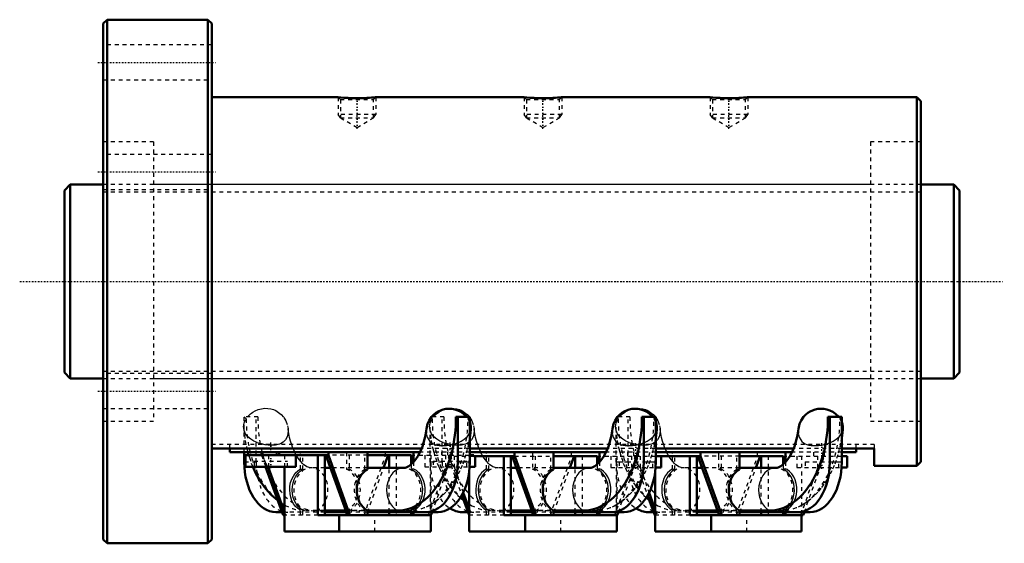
# Model space of a CAD drawing. Header units: millimetres. Extents: x -22 to 233, y -68 to 68.
import ezdxf

# ---------------------------------------------------------------- set-up
doc = ezdxf.new("R2010")
doc.units = ezdxf.units.MM
doc.linetypes.add('Center', pattern=[1.5, 0.45, -0.5, 0.05, -0.5])
doc.linetypes.add('Dashed', pattern=[2, 1, -1])
for name, color, linetype, lineweight in [('2d ConnectionPoints', 7, 'Continuous', 50), ('AM_0', 7, 'Continuous', 50), ('AM_4', 3, 'Continuous', 25), ('AM_5', 3, 'Continuous', 25), ('AM_7', 7, 'Center', 25), ('AM_9', 6, 'Dashed', 25)]:
    doc.layers.add(name, color=color, linetype=linetype, lineweight=lineweight)

# ---------------------------------------------------------------- blocks, each defined once
blk = doc.blocks.new('1_RR0100HBN5016_7_5N_0_in_HBN501675RRG2231LC00G200_4')
at = {"layer": 'AM_0'}
for p, q in [((1, 67.5), (0, 66.5)), ((0, 66.5), (0, -66.5)), ((1, 67.5), (1, -67.5)), ((27, 67.5), (1, 67.5)), ((28, 66.5), (27, 67.5)), ((27, 67.5), (27, -67.5)), ((28, 66.5), (28, -66.5)), ((60.64, 47.5), (28, 47.5)), ((62.14, 47.38), (60.64, 47.5)), ((108.64, 47.5), (70.35, 47.5)), ((110.14, 47.38), (108.64, 47.5)), ((156.64, 47.5), (118.35, 47.5)), ((158.14, 47.38), (156.64, 47.5)), ((210, 47.5), (166.35, 47.5)), ((210, 47.5), (210, -47.5)), ((211, 46.5), (210, 47.5)), ((211, 46.5), (211, -46.5)), ((94.6, -34.91), (91.03, -34.91)), ((91.51, -34.91), (91.51, -46.57)), ((94.6, -34.91), (94.6, -46.57)), ((142.6, -34.91), (139.03, -34.91)), ((139.51, -34.91), (139.51, -46.57)), ((142.6, -34.91), (142.6, -46.57)), ((190.6, -34.91), (187.03, -34.91)), ((187.51, -34.91), (187.51, -46.57)), ((190.6, -34.91), (190.6, -46.57)), ((82.15, -43.07), (28, -43.07)), ((32.69, -44), (32.69, -43.07)), ((130.15, -43.07), (94.6, -43.07)), ((178.15, -43.07), (142.6, -43.07)), ((199, -43.07), (190.6, -43.07)), ((194.31, -44), (194.31, -43.07)), ((199, -47.5), (199, -43.07)), ((81.74, -44), (32.69, -44)), ((36.4, -46.57), (36.4, -44)), ((36.75, -44.8), (36.75, -47.8)), ((58.12, -44.8), (36.75, -44.8)), ((37.31, -44), (37.54, -44.8)), ((40.84, -44), (40.84, -44.8)), ((41.08, -44), (41.08, -44.8)), ((45.42, -44.8), (45.42, -44)), ((49.75, -47.8), (49.75, -44.8)), ((55.42, -60.26), (55.42, -44.8)), ((57.17, -44.8), (57.17, -60.26)), ((57.48, -44.8), (63.05, -60.26)), ((58.12, -44), (58.12, -44.8)), ((58.12, -44.8), (63.68, -60.26)), ((68.19, -48.45), (68.19, -44)), ((79.45, -44.8), (68.19, -44.8)), ((72.35, -48.05), (73.52, -44.8)), ((73.83, -48.05), (73.83, -44.8)), ((79.45, -44.8), (79.45, -47.17)), ((80.08, -44), (80.08, -46.55)), ((129.74, -44), (94.6, -44)), ((94.6, -44.8), (95.68, -44.8)), ((95.68, -45), (95.68, -44.8)), ((106.19, -45), (95.68, -45)), ((96, -47.8), (96, -45)), ((103.42, -60.26), (103.42, -45)), ((105.17, -45), (105.17, -60.26)), ((105.55, -45), (111.05, -60.26)), ((106.12, -44), (106.12, -45)), ((106.19, -45), (111.68, -60.26)), ((116.19, -48.45), (116.19, -44)), ((127.45, -45), (116.19, -45)), ((120.43, -48.05), (121.53, -45)), ((121.83, -48.05), (121.83, -45)), ((127.45, -45), (127.45, -47.17)), ((128.08, -44), (128.08, -46.55)), ((177.74, -44), (142.6, -44)), ((142.6, -45), (154.12, -45)), ((144, -48), (144, -45)), ((151.42, -60.26), (151.42, -45)), ((153.17, -45), (153.17, -60.26)), ((153.48, -45), (158.98, -60.26)), ((154.12, -44), (154.12, -45)), ((154.12, -45), (159.61, -60.26)), ((164.19, -48.45), (164.19, -44)), ((175.45, -45), (164.19, -45)), ((168.43, -48.05), (169.53, -45)), ((169.83, -48.05), (169.83, -45)), ((175.45, -45), (175.45, -47.17)), ((176.08, -44), (176.08, -46.55)), ((194.31, -44), (190.6, -44)), ((190.6, -45), (192, -45)), ((192, -48), (192, -45)), ((36.75, -47.8), (49.75, -47.8)), ((41.92, -47.8), (46.41, -60.26)), ((42.56, -47.8), (46.75, -59.44)), ((46.75, -47.8), (46.75, -64.5)), ((58.65, -48.05), (57.17, -48.05)), ((77.55, -48.05), (68.19, -48.05)), ((94.57, -47.8), (96, -47.8)), ((106.65, -48.05), (105.17, -48.05)), ((125.55, -48.05), (116.19, -48.05)), ((142.55, -48), (144, -48)), ((154.58, -48.05), (153.17, -48.05)), ((173.55, -48.05), (164.19, -48.05)), ((190.55, -48), (192, -48)), ((199, -47.5), (210, -47.5)), ((210, -47.5), (211, -46.5)), ((94.44, -64.5), (94.44, -49.12)), ((142.44, -64.5), (142.44, -49.12)), ((92.55, -55.1), (94.41, -60.26)), ((92.93, -54.38), (94.44, -58.59)), ((140.51, -55.18), (142.34, -60.26)), ((140.88, -54.46), (142.44, -58.79)), ((46.12, -59.45), (44.58, -59.45)), ((46.41, -60.26), (46.75, -60.26)), ((55.42, -60.26), (84.59, -60.26)), ((62.61, -59.05), (57.17, -59.05)), ((62.76, -59.45), (57.17, -59.45)), ((60.91, -64.5), (60.91, -60.26)), ((62.81, -59.58), (62.81, -60.26)), ((68.19, -60.26), (68.19, -59.05)), ((75.92, -59.05), (68.19, -59.05)), ((68.19, -59.58), (68.24, -59.45)), ((86.42, -59.45), (68.19, -59.45)), ((73.83, -60.26), (73.83, -59.45)), ((79.45, -59.45), (79.45, -60.26)), ((80.08, -59.45), (80.08, -60.26)), ((84.56, -64.5), (84.56, -60.26)), ((84.59, -60.26), (84.88, -59.45)), ((94.12, -59.45), (92.58, -59.45)), ((94.41, -60.26), (94.44, -60.26)), ((103.42, -60.26), (132.66, -60.26)), ((110.61, -59.05), (105.17, -59.05)), ((110.76, -59.45), (105.17, -59.45)), ((108.91, -64.5), (108.91, -60.26)), ((110.82, -59.62), (110.82, -60.26)), ((116.19, -60.26), (116.19, -59.05)), ((123.92, -59.05), (116.19, -59.05)), ((116.19, -59.82), (116.33, -59.45)), ((134.42, -59.45), (116.19, -59.45)), ((121.83, -60.26), (121.83, -59.45)), ((127.45, -59.45), (127.45, -60.26)), ((128.08, -59.45), (128.08, -60.26)), ((132.56, -64.5), (132.56, -60.26)), ((132.66, -60.26), (132.95, -59.45)), ((142.05, -59.45), (140.58, -59.45)), ((142.34, -60.26), (142.44, -60.26)), ((151.42, -60.26), (180.66, -60.26)), ((158.54, -59.05), (153.17, -59.05)), ((158.68, -59.45), (153.17, -59.45)), ((156.91, -64.5), (156.91, -60.26)), ((158.82, -59.82), (158.82, -60.26)), ((164.19, -60.26), (164.19, -59.05)), ((171.92, -59.05), (164.19, -59.05)), ((164.19, -59.82), (164.33, -59.45)), ((182.42, -59.45), (164.19, -59.45)), ((169.83, -60.26), (169.83, -59.45)), ((175.45, -59.45), (175.45, -60.26)), ((176.08, -59.45), (176.08, -60.26)), ((180.25, -60.26), (180.25, -64.5)), ((180.66, -60.26), (180.95, -59.45)), ((46.75, -64.5), (84.56, -64.5)), ((94.44, -64.5), (132.56, -64.5)), ((142.44, -64.5), (180.25, -64.5)), ((0, -66.5), (1, -67.5)), ((1, -67.5), (27, -67.5)), ((27, -67.5), (28, -66.5))]:
    blk.add_line(p, q, dxfattribs=at)
for points in [[(70.36, 47.5), (70.36, 47.5), (70.25, 47.49), (70.03, 47.47), (69.69, 47.44), (69.24, 47.41), (68.7, 47.37), (68.06, 47.34), (67.34, 47.31), (66.55, 47.28), (65.73, 47.27), (64.88, 47.28), (64.05, 47.29), (63.25, 47.32), (62.14, 47.38)], [(118.36, 47.5), (118.36, 47.5), (118.25, 47.49), (118.03, 47.47), (117.69, 47.44), (117.24, 47.41), (116.7, 47.37), (116.06, 47.34), (115.34, 47.31), (114.55, 47.28), (113.73, 47.27), (112.88, 47.28), (112.05, 47.29), (111.25, 47.32), (110.14, 47.38)], [(166.36, 47.5), (166.36, 47.5), (166.25, 47.49), (166.03, 47.47), (165.69, 47.44), (165.24, 47.41), (164.7, 47.37), (164.06, 47.34), (163.34, 47.31), (162.55, 47.28), (161.73, 47.27), (160.88, 47.28), (160.05, 47.29), (159.25, 47.32), (158.14, 47.38)], [(93.81, -34.91), (92.97, -34.1), (92.28, -33.64), (91.5, -33.25), (90.77, -33.01), (90.01, -32.86), (89.21, -32.81), (88.41, -32.86), (87.72, -33), (87.06, -33.22), (86.43, -33.52), (85.87, -33.87), (85.25, -34.38), (84.73, -34.93), (84.14, -35.81), (83.73, -36.7), (83.42, -38)], [(141.81, -34.91), (140.97, -34.1), (140.28, -33.64), (139.5, -33.25), (138.77, -33.01), (138.01, -32.86), (137.21, -32.81), (136.41, -32.86), (135.72, -33), (135.06, -33.22), (134.43, -33.52), (133.87, -33.87), (133.25, -34.38), (132.73, -34.93), (132.14, -35.81), (131.73, -36.7), (131.42, -38)], [(189.81, -34.91), (188.97, -34.1), (188.28, -33.64), (187.5, -33.25), (186.77, -33.01), (186.01, -32.86), (185.21, -32.81), (184.41, -32.86), (183.72, -33), (183.06, -33.22), (182.43, -33.52), (181.87, -33.87), (181.25, -34.38), (180.73, -34.93), (180.14, -35.81), (179.73, -36.7), (179.42, -38)], [(83.42, -37.99), (83.36, -38.51), (83.18, -39.58), (82.95, -40.61), (82.68, -41.59), (82.37, -42.52), (82.02, -43.39), (81.65, -44.19), (81.25, -44.92), (80.84, -45.57), (80.42, -46.14), (80.01, -46.63), (79.6, -47.04), (79.21, -47.37), (78.84, -47.62), (78.5, -47.81), (78.18, -47.94), (77.89, -48.02), (77.55, -48.05)], [(94.61, -40.33), (94.7, -39.7), (94.86, -38.18), (94.89, -37.88)], [(94.89, -37.88), (94.89, -37.4), (94.69, -36.43), (94.62, -36.25)], [(131.42, -37.99), (131.36, -38.51), (131.18, -39.58), (130.95, -40.61), (130.68, -41.59), (130.37, -42.52), (130.02, -43.39), (129.65, -44.19), (129.25, -44.92), (128.84, -45.57), (128.42, -46.14), (128.01, -46.63), (127.6, -47.04), (127.21, -47.37), (126.84, -47.62), (126.5, -47.81), (126.18, -47.94), (125.89, -48.02), (125.55, -48.05)], [(142.61, -40.33), (142.7, -39.7), (142.86, -38.18), (142.89, -37.88)], [(142.89, -37.88), (142.89, -37.4), (142.69, -36.43), (142.62, -36.25)], [(179.42, -37.99), (179.36, -38.51), (179.18, -39.58), (178.95, -40.61), (178.68, -41.59), (178.37, -42.52), (178.02, -43.39), (177.65, -44.19), (177.25, -44.92), (176.84, -45.57), (176.42, -46.14), (176.01, -46.63), (175.6, -47.04), (175.21, -47.37), (174.84, -47.62), (174.5, -47.81), (174.18, -47.94), (173.89, -48.02), (173.55, -48.05)], [(190.61, -40.33), (190.7, -39.7), (190.86, -38.18), (190.89, -37.88)], [(190.89, -37.88), (190.89, -37.4), (190.69, -36.43), (190.62, -36.25)], [(38.62, -47.8), (38.78, -48.17), (39.41, -49.48), (40.1, -50.74), (40.85, -51.93), (41.67, -53.06), (42.54, -54.11), (43.47, -55.08), (44.44, -55.96), (45.01, -56.42)], [(92.14, -55.7), (92.44, -55.96), (93.01, -56.42)], [(140.14, -55.7), (140.44, -55.96), (140.91, -56.34)]]:
    blk.add_lwpolyline(points, dxfattribs=at)
for centre, major_axis, ratio, start_param, end_param in [((75.92, -35.27), (0, 23.78), 0.63527, 3.141593, 4.727684), ((123.92, -35.27), (0, 23.78), 0.63527, 3.141593, 4.727684), ((171.92, -35.27), (0, 23.78), 0.63527, 3.141593, 4.727684), ((44.58, -46.57), (0, -12.88), 0.63527, 4.712389, 6.283185), ((83.33, -46.57), (0, -12.88), 0.63527, 6.283185, 7.853982), ((86.42, -46.57), (0, -12.88), 0.63527, 6.283185, 7.853982), ((131.33, -46.57), (0, -12.88), 0.63527, 0, 1.570796), ((134.42, -46.57), (0, -12.88), 0.63527, 0, 1.570796), ((179.33, -46.57), (0, -12.88), 0.63527, 6.283185, 7.853982), ((182.42, -46.57), (0, -12.88), 0.63527, 0, 1.570796), ((69.82, -53.75), (0, -5.7), 0.77229, 3.518903, 5.905875), ((117.82, -53.75), (0, 5.7), 0.77229, 0.37731, 2.764283), ((165.82, -53.75), (0, 5.7), 0.77229, 0.37731, 2.764283), ((92.58, -46.57), (0, -12.88), 0.63527, 5.897203, 6.283185), ((140.58, -46.57), (0, -12.88), 0.63527, 5.897203, 6.283185)]:
    blk.add_ellipse(centre, major_axis=major_axis, ratio=ratio, start_param=start_param, end_param=end_param, dxfattribs=at)
at = {"layer": 'AM_4'}
for p, q in [((94.6, -46.57), (91.51, -46.57)), ((142.6, -46.57), (139.51, -46.57)), ((190.6, -46.57), (187.51, -46.57))]:
    blk.add_line(p, q, dxfattribs=at)
for centre in [(77.55, -53.75), (125.55, -53.75), (173.55, -53.75)]:
    blk.add_ellipse(centre, major_axis=(0, -5.7), ratio=0.77229, start_param=3.146154, end_param=5.905875, dxfattribs=at)
at = {"layer": 'AM_5', "linetype": 'Dashed'}
for p, q in [((60.64, 47.5), (60.64, 43.1)), ((70.36, 47.5), (70.36, 43.1)), ((108.64, 47.5), (108.64, 43.1)), ((118.36, 47.5), (118.36, 43.1)), ((156.64, 47.5), (156.64, 43.1)), ((166.36, 47.5), (166.36, 43.1)), ((70.36, 43.1), (60.64, 43.1)), ((61.22, 42.22), (60.64, 43.1)), ((69.78, 42.22), (70.36, 43.1)), ((118.36, 43.1), (108.64, 43.1)), ((109.22, 42.22), (108.64, 43.1)), ((117.78, 42.22), (118.36, 43.1)), ((166.36, 43.1), (156.64, 43.1)), ((157.22, 42.22), (156.64, 43.1)), ((165.78, 42.22), (166.36, 43.1))]:
    blk.add_line(p, q, dxfattribs=at)
at = {"layer": 'AM_7'}
for p, q in [((-1.4, 56.5), (29.4, 56.5)), ((65.5, 39.36), (65.5, 47.89)), ((113.5, 39.36), (113.5, 47.89)), ((161.5, 39.36), (161.5, 47.89)), ((-1.4, 28.25), (29.4, 28.25)), ((-1.4, -28.25), (29.4, -28.25)), ((43.25, -48.1), (43.25, -41.5)), ((89.5, -48.1), (89.5, -41.5)), ((137.5, -48.3), (137.5, -41.7)), ((185.5, -48.3), (185.5, -41.7))]:
    blk.add_line(p, q, dxfattribs=at)
at = {"layer": 'AM_9'}
for p, q in [((28, 61), (0, 61)), ((0, 52), (28, 52)), ((60.64, 47.5), (61.22, 46.92)), ((61.22, 46.92), (61.22, 42.22)), ((61.22, 46.92), (69.78, 46.92)), ((62.11, 47.38), (62.17, 47.38)), ((69.78, 46.92), (70.36, 47.5)), ((69.78, 42.22), (69.78, 46.92)), ((108.64, 47.5), (109.22, 46.92)), ((109.22, 46.92), (109.22, 42.22)), ((109.22, 46.92), (117.78, 46.92)), ((110.11, 47.38), (110.17, 47.38)), ((117.78, 46.92), (118.36, 47.5)), ((117.78, 42.22), (117.78, 46.92)), ((156.64, 47.5), (157.22, 46.92)), ((157.22, 46.92), (157.22, 42.22)), ((157.22, 46.92), (165.78, 46.92)), ((158.11, 47.38), (158.17, 47.38)), ((165.78, 46.92), (166.36, 47.5)), ((165.78, 42.22), (165.78, 46.92)), ((61.22, 42.22), (69.78, 42.22)), ((61.22, 42.22), (65.5, 39.75)), ((65.5, 39.75), (69.78, 42.22)), ((109.22, 42.22), (113.5, 39.75)), ((109.22, 42.22), (117.78, 42.22)), ((113.5, 39.75), (117.78, 42.22)), ((157.22, 42.22), (165.78, 42.22)), ((157.22, 42.22), (161.5, 39.75)), ((161.5, 39.75), (165.78, 42.22)), ((13, 36), (0, 36)), ((13, 36), (13, -36)), ((198, 36), (198, -36)), ((211, 36), (198, 36)), ((28, 32.75), (0, 32.75)), ((0, 23.75), (28, 23.75)), ((198, 25), (13, 25)), ((28, -23.75), (0, -23.75)), ((13, -25), (198, -25)), ((0, -32.75), (28, -32.75)), ((36.4, -44), (36.4, -34.91)), ((39.93, -34.91), (36.4, -34.91)), ((36.41, -34.91), (36.88, -35.43)), ((39.49, -46.57), (39.49, -34.91)), ((84.4, -46.57), (84.4, -34.91)), ((87.93, -34.91), (84.4, -34.91)), ((84.41, -34.91), (84.88, -35.43)), ((87.49, -46.57), (87.49, -34.91)), ((94.16, -35.38), (94.59, -34.91)), ((132.4, -46.57), (132.4, -34.91)), ((135.93, -34.91), (132.4, -34.91)), ((132.41, -34.91), (132.88, -35.43)), ((135.49, -46.57), (135.49, -34.91)), ((142.16, -35.38), (142.59, -34.91)), ((190.16, -35.38), (190.59, -34.91)), ((0, -36), (13, -36)), ((198, -36), (211, -36)), ((199, -42), (28, -42)), ((32.69, -43.07), (32.69, -42)), ((94.6, -43.07), (82.15, -43.07)), ((142.6, -43.07), (130.15, -43.07)), ((190.6, -43.07), (178.15, -43.07)), ((194.31, -43.07), (194.31, -42)), ((199, -42), (199, -43.07)), ((40.84, -44.8), (41.92, -47.8)), ((42.64, -44.8), (42.64, -47.8)), ((44.66, -44), (44.66, -44.8)), ((45.14, -44.8), (45.14, -44)), ((46.75, -44.8), (46.75, -47.8)), ((49.83, -44.81), (49.8, -44.75)), ((50.92, -48.34), (50.92, -44)), ((51.55, -48.43), (51.55, -44.8)), ((68.19, -44.8), (58.12, -44.8)), ((62.81, -44), (62.81, -48.38)), ((63.44, -44.8), (63.44, -48.38)), ((67.32, -60.26), (72.88, -44.8)), ((67.56, -48.45), (67.56, -44.8)), ((72.88, -44.8), (72.88, -44)), ((75.58, -44.8), (75.58, -60.26)), ((79.45, -44.8), (94.6, -44.8)), ((94.6, -44), (81.74, -44)), ((83, -44.8), (83, -47.8)), ((84.5, -58.74), (84.5, -44.8)), ((84.56, -44.8), (84.56, -60.26)), ((84.88, -59.45), (89.92, -45.48)), ((87.33, -44), (87.33, -44.8)), ((88.43, -47.8), (88.43, -44.8)), ((88.84, -44), (88.84, -44.8)), ((89.08, -44.8), (89.08, -45.48)), ((89.08, -45.48), (92.55, -55.1)), ((89.92, -45.48), (89.92, -44.8)), ((90.16, -44.8), (90.16, -44)), ((90.57, -45), (95.68, -45)), ((90.57, -45), (90.57, -47.8)), ((91.67, -44.8), (91.67, -44)), ((94.44, -49.12), (94.44, -45)), ((94.5, -45), (94.5, -58.74)), ((98.92, -48.34), (98.92, -44)), ((99.55, -48.43), (99.55, -45)), ((106.19, -45), (116.19, -45)), ((110.81, -44), (110.81, -45)), ((110.82, -45), (110.82, -48.38)), ((111.45, -45), (111.45, -48.38)), ((115.4, -60.26), (120.9, -45)), ((115.56, -48.45), (115.56, -45)), ((120.88, -45), (120.88, -44)), ((123.58, -45), (123.58, -60.26)), ((127.45, -45), (142.6, -45)), ((142.6, -44), (129.74, -44)), ((131, -45), (131, -48)), ((132.5, -58.94), (132.5, -45)), ((132.56, -45), (132.56, -60.26)), ((132.95, -59.45), (137.92, -45.68)), ((135.33, -44), (135.33, -45)), ((136.43, -48), (136.43, -45)), ((136.84, -44), (136.84, -45)), ((137.08, -45), (137.08, -45.68)), ((137.08, -45.68), (140.51, -55.18)), ((137.92, -45.68), (137.92, -45)), ((138.16, -45), (138.16, -44)), ((138.57, -45), (138.57, -48)), ((139.67, -45), (139.67, -44)), ((142.44, -49.12), (142.44, -45)), ((142.5, -45), (142.5, -58.94)), ((146.92, -48.34), (146.92, -44)), ((147.55, -48.43), (147.55, -45)), ((164.19, -45), (154.12, -45)), ((158.81, -44), (158.81, -45)), ((158.82, -45), (158.82, -48.38)), ((159.45, -45), (159.45, -48.38)), ((163.4, -60.26), (168.9, -45)), ((163.56, -48.45), (163.56, -45)), ((168.88, -45), (168.88, -44)), ((171.58, -45), (171.58, -60.26)), ((175.45, -45), (190.6, -45)), ((190.6, -44), (177.74, -44)), ((179, -45), (179, -48)), ((180.25, -45), (180.25, -60.26)), ((180.95, -59.45), (185.92, -45.68)), ((183.33, -44), (183.33, -45)), ((184.43, -48), (184.43, -45)), ((185.92, -45.68), (185.92, -45)), ((186.16, -45), (186.16, -44)), ((187.67, -45), (187.67, -44)), ((39.49, -46.57), (36.4, -46.57)), ((38.92, -46.3), (47.58, -46.3)), ((38.92, -46.3), (38.92, -47.8)), ((47.58, -47.8), (47.58, -46.3)), ((57.17, -48.05), (53.61, -48.05)), ((68.19, -48.05), (58.65, -48.05)), ((68.24, -59.45), (72.35, -48.05)), ((73.83, -59.45), (73.83, -48.05)), ((79.45, -47.17), (79.45, -48.36)), ((80.08, -46.55), (80.08, -48.27)), ((83, -47.8), (94.57, -47.8)), ((87.49, -46.57), (84.4, -46.57)), ((84.56, -58.59), (88.44, -47.8)), ((85.17, -46.3), (93.83, -46.3)), ((85.17, -46.3), (85.17, -47.8)), ((90.56, -47.8), (92.93, -54.38)), ((93.83, -47.8), (93.83, -46.3)), ((105.17, -48.05), (101.61, -48.05)), ((116.19, -48.05), (106.65, -48.05)), ((116.33, -59.45), (120.43, -48.05)), ((121.83, -59.45), (121.83, -48.05)), ((127.45, -47.17), (127.45, -48.36)), ((128.08, -46.55), (128.08, -48.27)), ((131, -48), (142.55, -48)), ((135.49, -46.57), (132.4, -46.57)), ((132.56, -58.79), (136.44, -48)), ((133.17, -46.5), (141.83, -46.5)), ((133.17, -46.5), (133.17, -48)), ((138.56, -48), (140.88, -54.46)), ((141.83, -48), (141.83, -46.5)), ((153.17, -48.05), (149.61, -48.05)), ((164.19, -48.05), (154.58, -48.05)), ((164.33, -59.45), (168.43, -48.05)), ((169.83, -59.45), (169.83, -48.05)), ((175.45, -47.17), (175.45, -48.36)), ((176.08, -46.55), (176.08, -48.27)), ((179, -48), (190.55, -48)), ((180.03, -60.26), (184.44, -48)), ((181.17, -46.5), (189.83, -46.5)), ((181.17, -46.5), (181.17, -48)), ((189.83, -48), (189.83, -46.5)), ((62.81, -48.38), (63.44, -48.38)), ((67.56, -48.45), (68.19, -48.45)), ((111.45, -48.38), (110.82, -48.38)), ((115.56, -48.45), (116.19, -48.45)), ((159.45, -48.38), (158.82, -48.38)), ((164.19, -48.45), (163.56, -48.45)), ((46.75, -57.57), (47.03, -57.73)), ((57.17, -59.45), (46.12, -59.45)), ((46.75, -59.44), (47.04, -60.26)), ((55.42, -60.26), (46.75, -60.26)), ((50.92, -60.26), (50.92, -58.99)), ((51.55, -60.26), (51.55, -59.04)), ((57.17, -59.05), (51.99, -59.05)), ((62.81, -59.12), (55.08, -59.12)), ((67.56, -59.05), (62.61, -59.05)), ((68.19, -59.45), (62.76, -59.45)), ((62.81, -59.12), (62.81, -59.58)), ((63.44, -59.12), (63.44, -60.26)), ((79.01, -59.12), (63.44, -59.12)), ((67.56, -59.05), (67.56, -60.26)), ((67.95, -60.26), (68.19, -59.58)), ((70.09, -64.5), (70.09, -60.26)), ((79.45, -59.11), (79.45, -59.45)), ((80.08, -59.06), (80.08, -59.45)), ((83.96, -60.26), (84.5, -58.74)), ((84.56, -58.74), (84.5, -58.74)), ((105.17, -59.45), (94.12, -59.45)), ((94.5, -58.74), (94.44, -58.74)), ((103.42, -60.26), (94.44, -60.26)), ((94.5, -58.74), (95.04, -60.26)), ((98.92, -60.26), (98.92, -58.99)), ((99.55, -60.26), (99.55, -59.04)), ((105.17, -59.05), (99.99, -59.05)), ((110.82, -59.12), (103.08, -59.12)), ((115.56, -59.05), (110.61, -59.05)), ((116.19, -59.45), (110.76, -59.45)), ((110.82, -59.12), (110.82, -59.62)), ((111.45, -59.12), (111.45, -60.26)), ((127.01, -59.12), (111.45, -59.12)), ((115.56, -60.26), (115.56, -59.05)), ((116.04, -60.26), (116.19, -59.82)), ((118.09, -64.5), (118.09, -60.26)), ((127.45, -59.11), (127.45, -59.45)), ((128.08, -59.06), (128.08, -59.45)), ((132.03, -60.26), (132.5, -58.94)), ((132.56, -58.94), (132.5, -58.94)), ((153.17, -59.45), (142.05, -59.45)), ((142.5, -58.94), (142.44, -58.94)), ((151.42, -60.26), (142.44, -60.26)), ((142.5, -58.94), (142.97, -60.26)), ((146.92, -60.26), (146.92, -58.99)), ((147.55, -60.26), (147.55, -59.04)), ((153.17, -59.05), (147.99, -59.05)), ((158.82, -59.12), (151.08, -59.12)), ((163.56, -59.05), (158.54, -59.05)), ((164.19, -59.45), (158.68, -59.45)), ((158.82, -59.12), (158.82, -59.82)), ((159.45, -59.12), (159.45, -60.26)), ((175.01, -59.12), (159.45, -59.12)), ((163.56, -60.26), (163.56, -59.05)), ((164.04, -60.26), (164.19, -59.82)), ((166.09, -64.5), (166.09, -60.26)), ((175.45, -59.11), (175.45, -59.45)), ((176.08, -59.06), (176.08, -59.45))]:
    blk.add_line(p, q, dxfattribs=at)
for points in [[(37.25, -34.91), (38.05, -34.09), (38.58, -33.7), (39.26, -33.31), (40.01, -33), (40.84, -32.79), (41.7, -32.69), (42.48, -32.71), (43.24, -32.83), (43.91, -33.02), (44.53, -33.29), (45.27, -33.74), (45.9, -34.25), (46.61, -35.06), (47.13, -35.91), (47.6, -37.2), (47.72, -37.88)], [(85.25, -34.91), (86.05, -34.09), (86.58, -33.7), (87.26, -33.31), (88.01, -33), (88.6, -32.83)], [(88.6, -32.83), (88.84, -32.79), (89.7, -32.69), (90.48, -32.71), (91.24, -32.83), (91.91, -33.02), (92.53, -33.29), (93.27, -33.74), (93.9, -34.25), (94.61, -35.06), (95.13, -35.91), (95.6, -37.2), (95.72, -37.88)], [(133.25, -34.91), (134.05, -34.09), (134.58, -33.7), (135.26, -33.31), (136.01, -33), (136.6, -32.83)], [(136.6, -32.83), (136.84, -32.79), (137.7, -32.69), (138.48, -32.71), (139.24, -32.83), (139.91, -33.02), (140.53, -33.29), (141.27, -33.74), (141.9, -34.25), (142.61, -35.06), (143.13, -35.91), (143.6, -37.2), (143.72, -37.88)], [(36.26, -37.78), (36.25, -37.44), (36.41, -36.47), (36.84, -35.49), (36.88, -35.43)], [(84.26, -37.78), (84.25, -37.44), (84.41, -36.47), (84.84, -35.49), (84.88, -35.43)], [(94.62, -36.25), (94.22, -35.46), (94.16, -35.38)], [(132.26, -37.78), (132.25, -37.44), (132.41, -36.47), (132.84, -35.49), (132.88, -35.43)], [(142.62, -36.25), (142.22, -35.46), (142.16, -35.38)], [(190.62, -36.25), (190.22, -35.46), (190.16, -35.38)], [(36.26, -37.78), (36.28, -37.98), (36.43, -39.5), (36.65, -41.02), (36.94, -42.51), (37.07, -43.08)], [(47.72, -37.88), (47.75, -38.46), (47.69, -39.28), (47.48, -40.07), (47.09, -40.8), (46.45, -41.44), (46.01, -41.71), (45.47, -41.94), (44.48, -42.16), (43.4, -42.23), (42.58, -42.19), (41.79, -42.09), (40.73, -41.86), (39.75, -41.55), (38.85, -41.15), (38.07, -40.68), (37.3, -40.01), (36.73, -39.26), (36.36, -38.38), (36.26, -37.78)], [(49, -43.08), (48.98, -43.04), (48.65, -42.15), (48.36, -41.2), (48.11, -40.2), (47.9, -39.16), (47.74, -38.08), (47.72, -37.87)], [(83.42, -38), (83.41, -38.1), (83.45, -39.43), (83.65, -40.16), (84, -40.83), (84.32, -41.23), (84.75, -41.59), (85.14, -41.82), (85.6, -42.01), (86.13, -42.16), (86.71, -42.26), (87.79, -42.31), (88.61, -42.27), (89.42, -42.16), (90.5, -41.92), (91.49, -41.59), (92.4, -41.17), (93.17, -40.69), (93.93, -40.01), (94.48, -39.24), (94.82, -38.35), (94.89, -37.88)], [(84.26, -37.78), (84.28, -37.98), (84.43, -39.5), (84.65, -41.02), (84.94, -42.51), (85.07, -43.08)], [(95.72, -37.88), (95.75, -38.46), (95.69, -39.28), (95.48, -40.07), (95.09, -40.8), (94.45, -41.44), (94.01, -41.71), (93.47, -41.94), (92.48, -42.16), (91.4, -42.23), (90.58, -42.19), (89.79, -42.09), (88.73, -41.86), (87.75, -41.55), (86.85, -41.15), (86.07, -40.68), (85.3, -40.01), (84.73, -39.26), (84.36, -38.38), (84.26, -37.78)], [(97, -43.08), (96.98, -43.04), (96.65, -42.15), (96.36, -41.2), (96.11, -40.2), (95.9, -39.16), (95.74, -38.08), (95.72, -37.87)], [(131.42, -38), (131.41, -38.1), (131.45, -39.43), (131.65, -40.16), (132, -40.83), (132.32, -41.23), (132.75, -41.59), (133.14, -41.82), (133.6, -42.01), (134.13, -42.16), (134.71, -42.26), (135.79, -42.31), (136.61, -42.27), (137.42, -42.16), (138.5, -41.92), (139.49, -41.59), (140.4, -41.17), (141.17, -40.69), (141.93, -40.01), (142.48, -39.24), (142.82, -38.35), (142.89, -37.88)], [(132.26, -37.78), (132.28, -37.98), (132.43, -39.5), (132.65, -41.02), (132.94, -42.51), (133.07, -43.08)], [(143.72, -37.88), (143.75, -38.46), (143.69, -39.28), (143.48, -40.07), (143.09, -40.8), (142.45, -41.44), (142.01, -41.71), (141.47, -41.94), (140.48, -42.16), (139.4, -42.23), (138.58, -42.19), (137.79, -42.09), (136.73, -41.86), (135.75, -41.55), (134.85, -41.15), (134.07, -40.68), (133.3, -40.01), (132.73, -39.26), (132.36, -38.38), (132.26, -37.78)], [(145, -43.08), (144.98, -43.04), (144.65, -42.15), (144.36, -41.2), (144.11, -40.2), (143.9, -39.16), (143.74, -38.08), (143.72, -37.87)], [(179.42, -38), (179.41, -38.1), (179.45, -39.43), (179.65, -40.16), (180, -40.83), (180.32, -41.23), (180.75, -41.59), (181.14, -41.82), (181.6, -42.01), (182.13, -42.16), (182.71, -42.26), (183.79, -42.31), (184.61, -42.27), (185.42, -42.16), (186.5, -41.92), (187.49, -41.59), (188.4, -41.17), (189.17, -40.69), (189.93, -40.01), (190.48, -39.24), (190.82, -38.35), (190.89, -37.88)], [(84.11, -57.74), (84.83, -57.32), (85.83, -56.65), (86.79, -55.89), (87.72, -55.04), (88.61, -54.11), (89.46, -53.1), (90.26, -52), (91, -50.84), (91.68, -49.61), (92.31, -48.32), (92.87, -46.98), (93.37, -45.59), (93.8, -44.16), (94.17, -42.7), (94.47, -41.21), (94.61, -40.33)], [(132.11, -57.74), (132.83, -57.32), (133.83, -56.65), (134.79, -55.89), (135.72, -55.04), (136.61, -54.11), (137.46, -53.1), (138.26, -52), (139, -50.84), (139.68, -49.61), (140.31, -48.32), (140.87, -46.98), (141.37, -45.59), (141.8, -44.16), (142.17, -42.7), (142.47, -41.21), (142.61, -40.33)], [(180.11, -57.74), (180.83, -57.32), (181.83, -56.65), (182.79, -55.89), (183.72, -55.04), (184.61, -54.11), (185.46, -53.1), (186.26, -52), (187, -50.84), (187.68, -49.61), (188.31, -48.32), (188.87, -46.98), (189.37, -45.59), (189.8, -44.16), (190.17, -42.7), (190.47, -41.21), (190.61, -40.33)], [(37.07, -43.08), (37.3, -43.98), (37.31, -44)], [(49.41, -44.01), (49.34, -43.87), (49, -43.08)], [(85.07, -43.08), (85.3, -43.98), (85.31, -44)], [(97.41, -44.01), (97.34, -43.87), (97, -43.08)], [(133.07, -43.08), (133.3, -43.98), (133.31, -44)], [(145.41, -44.01), (145.34, -43.87), (145, -43.08)], [(37.54, -44.8), (37.73, -45.42), (38.22, -46.82), (38.62, -47.8)], [(42.51, -47.8), (41.95, -46.75), (41.4, -45.65), (41, -44.8)], [(49.8, -44.75), (49.73, -44.63), (49.41, -44.01)], [(51.56, -47.04), (51.4, -46.9), (50.98, -46.45), (50.56, -45.92), (50.14, -45.31), (49.83, -44.81)], [(85.31, -44), (85.73, -45.42), (86.22, -46.82), (86.62, -47.8)], [(89.92, -45.48), (89.35, -46.43), (88.78, -47.32), (88.45, -47.8)], [(90.55, -47.8), (89.98, -46.96), (89.42, -46.04), (89.08, -45.48)], [(97.95, -45.01), (97.73, -44.63), (97.41, -44.01)], [(99.56, -47.04), (99.4, -46.9), (98.98, -46.45), (98.56, -45.92), (98.14, -45.31), (97.95, -45.01)], [(133.31, -44), (133.73, -45.42), (134.22, -46.82), (134.7, -48)], [(137.92, -45.68), (137.35, -46.63), (136.78, -47.52), (136.45, -48)], [(138.55, -48), (137.98, -47.16), (137.42, -46.24), (137.08, -45.68)], [(145.95, -45.01), (145.73, -44.63), (145.41, -44.01)], [(147.56, -47.04), (147.4, -46.9), (146.98, -46.45), (146.56, -45.92), (146.14, -45.31), (145.95, -45.01)], [(185.92, -45.68), (185.35, -46.63), (184.78, -47.52), (184.45, -48)], [(53.61, -48.05), (53.5, -48.05), (53.19, -48), (52.89, -47.91), (52.56, -47.76), (52.22, -47.56), (51.82, -47.27), (51.56, -47.04)], [(80.08, -48.27), (80.75, -48.66), (81.37, -49.21), (81.9, -49.86), (82.35, -50.64), (82.68, -51.49), (82.91, -52.43), (83.01, -53.37), (82.98, -54.36), (82.84, -55.29), (82.56, -56.21), (82.18, -57.02), (81.69, -57.77), (81.12, -58.37), (80.47, -58.86), (80.08, -59.06)], [(86.62, -47.8), (86.78, -48.17), (87.41, -49.48), (88.05, -50.66)], [(101.61, -48.05), (101.5, -48.05), (101.19, -48), (100.89, -47.91), (100.56, -47.76), (100.22, -47.56), (99.82, -47.27), (99.56, -47.04)], [(128.08, -59.06), (128.75, -58.68), (129.37, -58.13), (129.9, -57.48), (130.35, -56.7), (130.68, -55.85), (130.91, -54.92), (131.01, -53.98), (130.98, -53), (130.84, -52.07), (130.57, -51.15), (130.19, -50.33), (129.7, -49.58), (129.13, -48.97), (128.48, -48.48), (128.08, -48.27)], [(134.7, -48), (134.78, -48.17), (135.41, -49.48), (136.09, -50.73)], [(149.61, -48.05), (149.5, -48.05), (149.19, -48), (148.89, -47.91), (148.56, -47.76), (148.22, -47.56), (147.82, -47.27), (147.56, -47.04)], [(176.08, -59.06), (176.75, -58.68), (177.37, -58.13), (177.9, -57.48), (178.35, -56.7), (178.68, -55.85), (178.91, -54.92), (179.01, -53.98), (178.98, -53), (178.84, -52.07), (178.57, -51.15), (178.19, -50.33), (177.7, -49.58), (177.13, -48.97), (176.48, -48.48), (176.08, -48.27)], [(50.92, -58.99), (50.26, -58.56), (49.66, -57.99), (49.14, -57.31), (48.72, -56.51), (48.41, -55.64), (48.21, -54.71), (48.14, -53.75), (48.19, -52.79), (48.37, -51.85), (48.66, -50.96), (49.07, -50.15), (49.58, -49.43), (50.21, -48.81), (50.92, -48.34)], [(51.55, -59.04), (50.89, -58.61), (50.29, -58.05), (49.78, -57.36), (49.35, -56.57), (49.04, -55.69), (48.85, -54.77), (48.78, -53.81), (48.83, -52.85), (49, -51.92), (49.3, -51.04), (49.71, -50.23), (50.21, -49.52), (50.84, -48.9), (51.55, -48.43)], [(79.45, -48.36), (80.12, -48.75), (80.74, -49.29), (81.27, -49.95), (81.72, -50.72), (82.05, -51.58), (82.27, -52.5), (82.37, -53.45), (82.35, -54.41), (82.2, -55.35), (81.93, -56.25), (81.55, -57.07), (81.06, -57.8), (80.49, -58.42), (79.85, -58.9), (79.45, -59.11)], [(88.05, -50.66), (88.1, -50.74), (88.85, -51.93), (89.57, -52.94)], [(98.92, -48.34), (98.26, -48.78), (97.66, -49.34), (97.14, -50.04), (96.72, -50.83), (96.41, -51.71), (96.21, -52.64), (96.14, -53.61), (96.19, -54.57), (96.37, -55.51), (96.67, -56.4), (97.08, -57.21), (97.59, -57.92), (98.22, -58.53), (98.92, -58.99)], [(99.55, -48.43), (98.89, -48.86), (98.29, -49.43), (97.78, -50.12), (97.35, -50.91), (97.04, -51.78), (96.85, -52.71), (96.78, -53.67), (96.83, -54.62), (97.01, -55.56), (97.3, -56.44), (97.71, -57.25), (98.21, -57.95), (98.85, -58.57), (99.55, -59.04)], [(127.45, -59.11), (128.12, -58.72), (128.74, -58.18), (129.27, -57.52), (129.72, -56.75), (130.05, -55.89), (130.27, -54.98), (130.37, -54.03), (130.35, -53.06), (130.2, -52.12), (129.93, -51.23), (129.55, -50.4), (129.07, -49.67), (128.49, -49.06), (127.85, -48.57), (127.45, -48.36)], [(136.09, -50.73), (136.1, -50.74), (136.85, -51.93), (137.57, -52.94)], [(146.92, -48.34), (146.26, -48.78), (145.66, -49.34), (145.14, -50.04), (144.72, -50.83), (144.41, -51.71), (144.21, -52.64), (144.14, -53.61), (144.19, -54.57), (144.37, -55.51), (144.67, -56.4), (145.08, -57.21), (145.59, -57.92), (146.22, -58.53), (146.92, -58.99)], [(147.55, -48.43), (146.89, -48.86), (146.29, -49.43), (145.78, -50.12), (145.35, -50.91), (145.04, -51.78), (144.85, -52.71), (144.78, -53.67), (144.83, -54.62), (145.01, -55.56), (145.3, -56.44), (145.71, -57.25), (146.21, -57.95), (146.85, -58.57), (147.55, -59.04)], [(175.45, -59.11), (176.12, -58.72), (176.74, -58.18), (177.27, -57.52), (177.72, -56.75), (178.05, -55.89), (178.27, -54.98), (178.37, -54.03), (178.35, -53.06), (178.2, -52.12), (177.93, -51.23), (177.55, -50.4), (177.07, -49.67), (176.49, -49.06), (175.85, -48.57), (175.45, -48.36)], [(89.57, -52.94), (89.67, -53.06), (90.54, -54.11), (91.47, -55.08), (92.14, -55.7)], [(137.57, -52.94), (137.67, -53.06), (138.54, -54.11), (139.47, -55.08), (140.14, -55.7)], [(45.01, -56.42), (45.46, -56.74), (46.51, -57.43), (46.75, -57.57)], [(83.47, -58.07), (83.8, -57.9), (84.03, -57.78)], [(93.01, -56.42), (93.46, -56.74), (94.44, -57.39)], [(94.44, -57.39), (94.51, -57.43), (95.03, -57.73)], [(131.47, -58.07), (131.8, -57.9), (132.03, -57.78)], [(140.91, -56.34), (141.46, -56.74), (142.44, -57.39)], [(142.44, -57.39), (142.51, -57.43), (143.03, -57.73)], [(179.47, -58.07), (179.8, -57.9), (180.03, -57.78)]]:
    blk.add_lwpolyline(points, dxfattribs=at)
for centre, major_axis, ratio, start_param, end_param in [((51.99, -35.27), (0, 23.78), 0.63527, 1.577277, 2.785814), ((55.08, -35.27), (0, 23.85), 0.63527, 1.555549, 3.141593), ((79.01, -35.27), (0, 23.85), 0.63527, 3.212087, 4.708108), ((99.99, -35.27), (0, 23.78), 0.63527, 1.577277, 2.785814), ((103.08, -35.27), (0, 23.85), 0.63527, 1.555549, 3.141593), ((127.01, -35.27), (0, 23.85), 0.63527, 3.212087, 4.708108), ((147.99, -35.27), (0, 23.78), 0.63527, 1.577277, 2.785814), ((151.08, -35.27), (0, 23.85), 0.63527, 1.555549, 3.141593), ((175.01, -35.27), (0, 23.85), 0.63527, 3.212087, 4.708108), ((47.67, -46.57), (0, -12.88), 0.63527, 4.712389, 6.283185), ((53.61, -53.75), (0, -5.7), 0.77229, 0.339837, 5.905875), ((77.55, -53.75), (0, -5.7), 0.77229, 0.339837, 3.146154), ((79.01, -35.27), (0, -13.1), 0.63527, 0.051917, 0.128569), ((92.58, -46.57), (0, -12.88), 0.63527, 4.712389, 5.897203), ((95.67, -46.57), (0, -12.88), 0.63527, 4.712389, 6.283185), ((101.61, -53.75), (0, -5.7), 0.77229, 0.339837, 5.905875), ((125.55, -53.75), (0, -5.7), 0.77229, 0.339837, 3.146154), ((127.01, -35.27), (0, 13.1), 0.63527, 3.19351, 3.270162), ((140.58, -46.57), (0, -12.88), 0.63527, 4.712389, 5.897203), ((143.67, -46.57), (0, -12.88), 0.63527, 4.712389, 6.283185), ((149.61, -53.75), (0, -5.7), 0.77229, 0.339837, 5.905875), ((173.55, -53.75), (0, -5.7), 0.77229, 0.339837, 3.146154), ((175.01, -35.27), (0, 13.1), 0.63527, 3.19351, 3.270162), ((51.99, -35.27), (0, -13.18), 0.63527, 6.155351, 6.231564), ((61.34, -53.75), (0, -5.7), 0.77229, 0.339837, 2.801756), ((61.97, -53.75), (0, -5.7), 0.77229, 0.339837, 2.801756), ((69.18, -53.75), (0, -5.7), 0.77229, 3.518903, 5.905875), ((99.99, -35.27), (0, -13.18), 0.63527, 6.155351, 6.231564), ((109.35, -53.75), (0, 5.7), 0.77229, 3.48143, 5.943348), ((109.99, -53.75), (0, 5.7), 0.77229, 3.48143, 5.943348), ((117.18, -53.75), (0, 5.7), 0.77229, 0.37731, 2.764283), ((147.99, -35.27), (0, 13.18), 0.63527, 3.013759, 3.089971), ((157.35, -53.75), (0, 5.7), 0.77229, 3.48143, 5.943348), ((157.99, -53.75), (0, 5.7), 0.77229, 3.48143, 5.943348), ((165.18, -53.75), (0, 5.7), 0.77229, 0.37731, 2.764283), ((51.99, -35.27), (0, 23.78), 0.63527, 2.799017, 3.070876), ((99.99, -35.27), (0, 23.78), 0.63527, 2.799017, 3.070876), ((147.99, -35.27), (0, 23.78), 0.63527, 2.799017, 3.070876), ((51.99, -35.27), (0, 23.78), 0.63527, 3.112991, 3.141593), ((79.01, -35.27), (0, 23.85), 0.63527, 3.141593, 3.170105), ((99.99, -35.27), (0, 23.78), 0.63527, 3.112991, 3.141593), ((127.01, -35.27), (0, 23.85), 0.63527, 3.141593, 3.170105), ((147.99, -35.27), (0, 23.78), 0.63527, 3.112991, 3.141593), ((175.01, -35.27), (0, 23.85), 0.63527, 3.141593, 3.170105)]:
    blk.add_ellipse(centre, major_axis=major_axis, ratio=ratio, start_param=start_param, end_param=end_param, dxfattribs=at)
blk = doc.blocks.new('2_RR0100HBN5016_7_50S_0_in_HBN501675RRG2231LC00G200_4')
at = {"layer": 'AM_0'}
for p, q in [((-8.5, 25), (-10, 23.5)), ((-10, 23.5), (-10, -23.5)), ((-8.5, 25), (-8.5, -25)), ((0, 25), (-8.5, 25)), ((219.5, 25), (211, 25)), ((221, 23.5), (219.5, 25)), ((219.5, 25), (219.5, -25)), ((221, 23.5), (221, -23.5)), ((-10, -23.5), (-8.5, -25)), ((-8.5, -25), (0, -25)), ((211, -25), (219.5, -25)), ((219.5, -25), (221, -23.5))]:
    blk.add_line(p, q, dxfattribs=at)
at = {"layer": 'AM_5', "linetype": 'Dashed'}
for p, q in [((0, 23.1595), (211, 23.1595)), ((0, -23.1595), (211, -23.1595))]:
    blk.add_line(p, q, dxfattribs=at)
at = {"layer": 'AM_7'}
blk.add_line((-21.55, 0), (232.55, 0), dxfattribs=at)
at = {"layer": 'AM_9'}
for p, q in [((211, 25), (0, 25)), ((0, -25), (211, -25))]:
    blk.add_line(p, q, dxfattribs=at)

msp = doc.modelspace()

# ---------------------------------------------------------------- linework, layer by layer
at = {"layer": '2d ConnectionPoints'}
msp.add_point((0, 0), dxfattribs=at)
msp.add_point((0, 0), dxfattribs=at)

# ---------------------------------------------------------------- block references
for name in ['1_RR0100HBN5016_7_5N_0_in_HBN501675RRG2231LC00G200_4', '2_RR0100HBN5016_7_50S_0_in_HBN501675RRG2231LC00G200_4']:
    msp.add_blockref(name, (0, 0))

doc.saveas('drawing.dxf')
